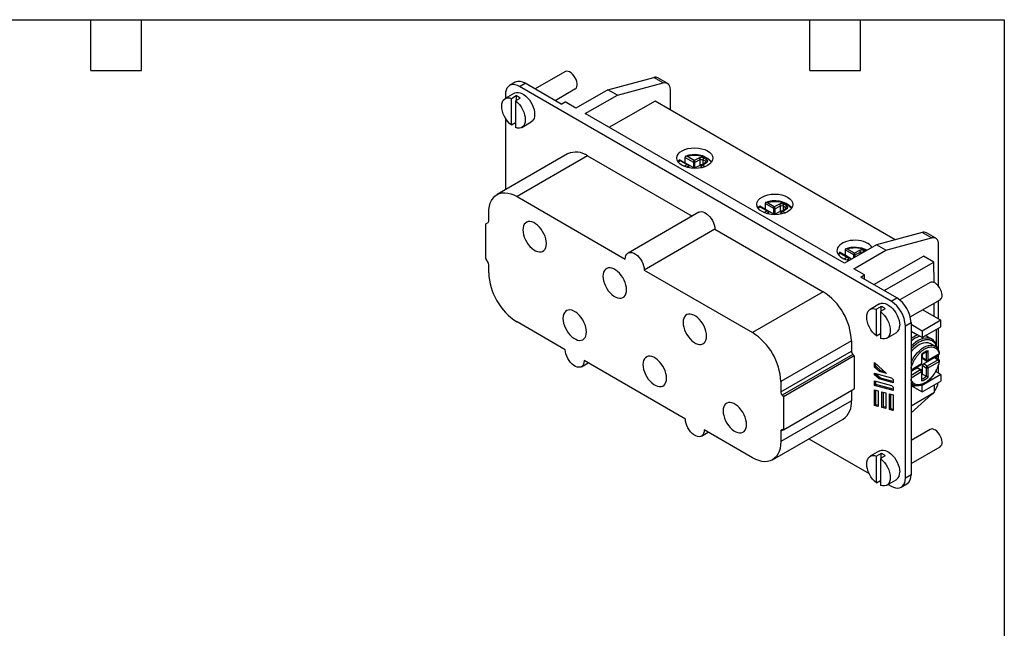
# Model space of a CAD drawing. Header units: millimetres. Extents: x 6 to 273, y 6 to 210.
# Tile 3 of 3: x 125 to 273, y 118 to 210. Entities that reach past the tile are written whole.
import ezdxf

# ---------------------------------------------------------------- set-up
doc = ezdxf.new("R2010")
doc.units = ezdxf.units.MM
doc.linetypes.add('SLD-Solid', pattern=[0])
doc.layers.add('TEXT', color=140, linetype='SLD-Solid', lineweight=25)

msp = doc.modelspace()

# ---------------------------------------------------------------- linework, layer by layer
for p, q in [((207.096, 201.751), (202.598, 199.155)), ((199.625, 200.154), (198.777, 199.664)), ((200.277, 199.516), (201.125, 200.005)), ((206.538, 196.881), (201.125, 200.005)), ((213.541, 199.046), (220.409, 200.886)), ((214.955, 198.23), (221.824, 200.07)), ((221.824, 200.07), (220.409, 200.886)), ((222.457, 200.013), (221.043, 200.829)), ((199.525, 198.535), (198.111, 197.719)), ((198.155, 198.291), (198.155, 197.745)), ((199.042, 197.746), (199.749, 198.154)), ((199.749, 198.154), (199.749, 197.419)), ((256.073, 167.305), (200.277, 199.516)), ((205.599, 197.423), (208.596, 199.153)), ((213.541, 199.046), (208.73, 196.269)), ((210.144, 195.452), (214.955, 198.23)), ((214.955, 198.23), (213.541, 199.046)), ((222.872, 199.097), (222.872, 196.056)), ((199.042, 193.73), (199.042, 197.746)), ((199.679, 197.378), (200.386, 197.786)), ((199.679, 197.378), (199.679, 193.362)), ((206.538, 196.881), (207.103, 197.208)), ((208.73, 196.269), (207.103, 197.208)), ((220.63, 197.351), (213.702, 193.398)), ((256.682, 176.538), (220.63, 197.351)), ((249.035, 173.001), (210.144, 195.452)), ((198.155, 194.756), (198.155, 184.033)), ((199.679, 194.097), (199.042, 193.73)), ((200.61, 193.389), (202.025, 194.205)), ((207.495, 189.425), (196.889, 183.302)), ((210.497, 189.128), (199.891, 183.005)), ((210.497, 189.128), (226.174, 180.078)), ((224.146, 188.137), (224.33, 188.446)), ((225.6, 187.78), (224.301, 188.53)), ((224.33, 188.446), (225.434, 187.808)), ((225.434, 187.808), (225.011, 187.522)), ((225.104, 188.897), (225.104, 188.08)), ((226.417, 188.139), (225.104, 188.897)), ((226.417, 187.322), (225.104, 188.08)), ((226.495, 188.421), (225.391, 189.058)), ((226.417, 187.322), (226.417, 188.139)), ((227.278, 188.807), (226.495, 188.421)), ((226.555, 188.135), (227.407, 188.555)), ((226.555, 188.135), (226.555, 187.318)), ((226.555, 187.318), (227.407, 187.739)), ((227.407, 187.739), (227.407, 188.555)), ((228.291, 188.16), (227.558, 187.665)), ((227.734, 187.705), (228.403, 188.157)), ((227.806, 188.546), (228.235, 188.299)), ((227.806, 188.546), (227.806, 187.832)), ((228.376, 188.544), (227.947, 188.791)), ((228.235, 188.122), (228.235, 188.299)), ((225.342, 187.405), (225.646, 187.61)), ((225.646, 187.327), (225.646, 187.61)), ((225.67, 187.322), (225.67, 187.648)), ((227.498, 187.539), (227.498, 187.315)), ((227.744, 187.373), (227.529, 187.497)), ((227.529, 187.497), (227.529, 187.322)), ((228.105, 187.491), (227.734, 187.705)), ((199.891, 183.005), (216.151, 173.618)), ((237.125, 181.958), (237.125, 181.141)), ((238.438, 181.199), (237.125, 181.958)), ((238.516, 181.481), (237.412, 182.118)), ((239.298, 181.867), (238.516, 181.481)), ((240.397, 181.604), (239.968, 181.852)), ((195.645, 179.334), (195.645, 180.553)), ((227.173, 180.655), (216.566, 174.532)), ((236.167, 181.198), (236.351, 181.506)), ((237.621, 180.841), (236.322, 181.591)), ((236.351, 181.506), (237.455, 180.869)), ((237.455, 180.869), (237.032, 180.583)), ((238.438, 180.383), (237.125, 181.141)), ((237.363, 180.465), (237.667, 180.671)), ((237.667, 180.387), (237.667, 180.671)), ((237.691, 180.382), (237.691, 180.708)), ((238.438, 180.383), (238.438, 181.199)), ((238.576, 181.195), (239.428, 181.616)), ((238.576, 181.195), (238.576, 180.379)), ((238.576, 180.379), (239.428, 180.799)), ((239.428, 180.799), (239.428, 181.616)), ((239.519, 180.6), (239.519, 180.376)), ((239.764, 180.434), (239.549, 180.558)), ((239.549, 180.558), (239.549, 180.382)), ((240.311, 181.22), (239.579, 180.725)), ((239.755, 180.766), (240.423, 181.218)), ((240.126, 180.552), (239.755, 180.766)), ((239.826, 181.607), (240.256, 181.359)), ((239.826, 181.607), (239.826, 180.892)), ((240.256, 181.182), (240.256, 181.359)), ((195.221, 178.921), (195.542, 179.107)), ((195.221, 173.693), (195.221, 178.921)), ((229.592, 178.105), (218.986, 171.982)), ((229.592, 178.105), (245.853, 168.718)), ((260.714, 177.618), (253.846, 175.778)), ((262.129, 176.802), (260.714, 177.618)), ((262.763, 176.745), (261.348, 177.562)), ((255.26, 174.962), (262.129, 176.802)), ((248.188, 174.258), (248.372, 174.567)), ((249.641, 173.901), (248.343, 174.651)), ((248.372, 174.567), (249.476, 173.929)), ((253.846, 175.778), (249.035, 173.001)), ((249.145, 175.018), (249.145, 174.202)), ((250.459, 174.26), (249.145, 175.018)), ((250.537, 174.542), (249.433, 175.179)), ((250.449, 172.185), (255.26, 174.962)), ((251.319, 174.928), (250.537, 174.542)), ((250.596, 174.256), (251.449, 174.677)), ((251.449, 174.395), (251.449, 174.677)), ((251.847, 174.668), (251.884, 174.646)), ((251.847, 174.668), (251.847, 174.625)), ((252.167, 174.809), (251.989, 174.912)), ((255.26, 174.962), (253.846, 175.778)), ((263.177, 169.571), (263.177, 175.83)), ((195.542, 173.136), (195.221, 173.693)), ((249.476, 173.929), (249.053, 173.643)), ((250.13, 173.633), (249.145, 174.202)), ((249.384, 173.526), (249.688, 173.732)), ((249.688, 173.448), (249.688, 173.732)), ((249.712, 173.443), (249.712, 173.769)), ((250.459, 173.823), (250.459, 174.26)), ((250.596, 174.256), (250.596, 173.903)), ((253.438, 169.806), (260.935, 174.083)), ((254.993, 168.908), (262.49, 173.185)), ((262.49, 173.185), (260.935, 174.083)), ((262.506, 170.112), (262.49, 173.185)), ((195.645, 171.571), (195.645, 172.79)), ((218.986, 171.982), (235.246, 162.595)), ((252.075, 171.246), (250.449, 172.185)), ((251.51, 170.919), (252.075, 171.246)), ((256.922, 167.795), (251.51, 170.919)), ((252.075, 170.593), (252.075, 171.246)), ((261.897, 170.116), (257.355, 167.493)), ((245.853, 168.718), (235.246, 162.595)), ((256.073, 167.305), (256.922, 167.795)), ((258.938, 164.944), (263.396, 167.517)), ((263.177, 164.672), (263.177, 167.391)), ((254.326, 166.9), (252.911, 166.083)), ((254.55, 166.518), (253.843, 166.11)), ((253.843, 162.094), (253.843, 166.11)), ((255.187, 166.151), (254.479, 165.742)), ((254.479, 165.742), (254.479, 161.726)), ((254.55, 165.783), (254.55, 166.518)), ((260.822, 166.031), (263.53, 164.468)), ((262.532, 165.044), (262.522, 167.013)), ((207.136, 160.035), (199.891, 164.217)), ((258.195, 163.631), (259.043, 164.12)), ((259.043, 164.12), (259.043, 141.257)), ((263.53, 164.468), (260.702, 162.835)), ((263.53, 163.488), (263.53, 164.468)), ((258.195, 140.768), (258.195, 163.631)), ((260.702, 162.835), (259.043, 163.793)), ((259.043, 162.813), (259.995, 162.264)), ((260.702, 161.855), (263.53, 163.488)), ((260.702, 162.835), (260.702, 161.855)), ((262.823, 163.08), (262.823, 160.806)), ((263.177, 159.976), (263.177, 163.284)), ((250.098, 161.364), (239.492, 155.241)), ((250.098, 161.364), (250.098, 159.826)), ((253.843, 162.094), (254.479, 162.461)), ((255.411, 161.753), (256.825, 162.569)), ((259.995, 162.264), (259.043, 161.714)), ((260.702, 161.855), (259.995, 162.264)), ((262.136, 161.645), (261.641, 161.931)), ((239.492, 153.703), (250.098, 159.826)), ((261.338, 159.697), (261.338, 158.467)), ((261.621, 158.467), (261.621, 159.873)), ((262.645, 160.568), (261.938, 160.976)), ((262.645, 160.568), (262.667, 160.555)), ((225.167, 149.626), (209.97, 158.399)), ((250.309, 159.334), (239.702, 153.211)), ((250.523, 159.102), (239.916, 152.979)), ((250.523, 159.102), (250.309, 159.334)), ((250.523, 159.102), (250.523, 154.154)), ((260.631, 159.302), (260.631, 157.895)), ((260.69, 157.977), (260.69, 159.295)), ((260.773, 158.793), (260.773, 159.359)), ((261.338, 158.467), (260.773, 158.793)), ((260.814, 158.702), (261.38, 158.375)), ((260.914, 157.895), (262.57, 158.851)), ((263.136, 158.525), (261.48, 157.569)), ((261.58, 158.375), (263.236, 159.331)), ((263.277, 159.423), (261.621, 158.467)), ((261.621, 157.324), (263.277, 158.28)), ((262.57, 158.851), (263.136, 158.525)), ((263.236, 158.534), (262.67, 158.861)), ((263.177, 158.568), (263.177, 159.297)), ((209.555, 157.485), (210.554, 158.061)), ((253.548, 158.092), (255.385, 156.463)), ((253.548, 157.416), (253.548, 158.092)), ((253.548, 157.416), (253.76, 157.538)), ((254.292, 156.755), (253.548, 157.416)), ((253.76, 157.538), (253.76, 157.904)), ((254.505, 156.878), (253.76, 157.538)), ((254.292, 156.755), (254.505, 156.878)), ((255.385, 156.463), (254.292, 156.755)), ((255.096, 156.719), (254.505, 156.878)), ((260.631, 157.895), (259.043, 156.979)), ((259.043, 156.911), (260.59, 157.804)), ((259.043, 156.815), (259.924, 157.324)), ((260.49, 156.997), (259.043, 156.162)), ((259.043, 155.835), (260.631, 156.752)), ((259.924, 157.324), (260.49, 156.997)), ((260.59, 157.007), (260.024, 157.334)), ((260.631, 156.752), (260.631, 155.346)), ((260.69, 155.516), (260.69, 156.834)), ((260.773, 156.371), (260.773, 157.65)), ((260.773, 157.65), (261.338, 157.324)), ((261.48, 157.569), (260.914, 157.895)), ((261.338, 157.324), (261.338, 156.044)), ((261.621, 155.917), (261.621, 157.324)), ((262.823, 156.711), (262.68, 156.628)), ((262.823, 156.89), (262.823, 156.711)), ((263.53, 156.303), (262.823, 156.711)), ((263.177, 156.507), (263.177, 157.719)), ((239.492, 155.241), (239.492, 153.703)), ((253.548, 156.511), (256.102, 155.827)), ((253.548, 156.264), (253.548, 156.511)), ((253.548, 156.264), (253.76, 156.386)), ((254.241, 155.649), (253.548, 156.264)), ((253.548, 154.683), (253.548, 155.359)), ((253.548, 155.359), (256.102, 154.675)), ((253.76, 156.386), (253.76, 156.454)), ((254.453, 155.771), (253.76, 156.386)), ((253.76, 154.805), (253.76, 155.302)), ((254.241, 155.649), (254.453, 155.771)), ((256.376, 155.077), (254.241, 155.649)), ((256.376, 155.256), (254.453, 155.771)), ((256.102, 155.827), (256.376, 155.584)), ((256.376, 155.584), (256.376, 155.077)), ((260.69, 156.305), (260.773, 156.371)), ((263.53, 156.303), (260.702, 154.67)), ((260.702, 153.69), (263.53, 155.323)), ((260.773, 156.371), (261.338, 156.044)), ((263.53, 156.303), (263.53, 155.323)), ((239.916, 148.031), (250.523, 154.154)), ((250.098, 153.909), (250.098, 152.382)), ((253.548, 154.683), (253.76, 154.805)), ((256.376, 153.925), (253.548, 154.683)), ((253.548, 154.007), (254.113, 153.855)), ((253.548, 151.661), (253.548, 154.007)), ((256.376, 154.105), (253.76, 154.805)), ((253.76, 151.783), (253.76, 153.95)), ((254.113, 153.855), (254.113, 151.509)), ((256.102, 154.675), (256.376, 154.432)), ((256.376, 154.432), (256.376, 153.925)), ((259.043, 154.977), (259.324, 154.815)), ((259.051, 154.533), (259.043, 154.529)), ((259.234, 154.537), (260.702, 153.69)), ((259.324, 154.815), (259.303, 154.827)), ((260.702, 154.67), (260.577, 154.742)), ((260.702, 153.69), (260.702, 154.67)), ((262.59, 153.646), (262.584, 154.777)), ((250.098, 152.382), (239.492, 146.259)), ((239.702, 153.211), (239.916, 152.979)), ((239.916, 152.979), (239.916, 148.031)), ((254.679, 151.358), (254.679, 153.704)), ((254.679, 153.704), (255.245, 153.552)), ((254.891, 151.48), (254.891, 153.647)), ((255.245, 153.552), (255.245, 151.206)), ((255.81, 151.055), (255.81, 153.401)), ((255.81, 153.401), (256.376, 153.249)), ((256.022, 151.177), (256.022, 153.344)), ((256.376, 153.249), (256.376, 150.903)), ((259.043, 151.622), (262.59, 153.646)), ((259.043, 150.554), (262.129, 153.29)), ((253.548, 151.661), (253.76, 151.783)), ((254.113, 151.509), (253.548, 151.661)), ((254.113, 151.689), (253.76, 151.783)), ((254.679, 151.358), (254.891, 151.48)), ((255.245, 151.206), (254.679, 151.358)), ((255.245, 151.386), (254.891, 151.48)), ((255.81, 151.055), (256.022, 151.177)), ((256.376, 150.903), (255.81, 151.055)), ((256.376, 151.082), (256.022, 151.177)), ((238.248, 143.51), (248.855, 149.633)), ((235.246, 143.807), (228.001, 147.989)), ((239.899, 148.032), (239.492, 147.797)), ((239.916, 148.031), (239.702, 148.046)), ((261.897, 148.069), (259.043, 146.422)), ((227.586, 147.075), (228.586, 147.652)), ((239.492, 147.797), (239.492, 146.259)), ((243.725, 146.671), (252.747, 141.463)), ((259.043, 142.958), (263.396, 145.471)), ((254.326, 144.853), (252.911, 144.037)), ((254.55, 144.471), (253.843, 144.063)), ((253.843, 140.047), (253.843, 144.063)), ((255.187, 144.104), (254.479, 143.696)), ((254.479, 143.696), (254.479, 139.68)), ((254.55, 143.737), (254.55, 144.471)), ((255.411, 139.706), (256.825, 140.523)), ((259.043, 141.257), (258.195, 140.768)), ((253.843, 140.047), (254.479, 140.415)), ((255.6, 139.816), (256.073, 139.543)), ((257.573, 139.394), (258.422, 139.884))]:
    msp.add_line(p, q)
at = {"flags": 128}
for points in [[(208.596, 199.153), (208.616, 199.165), (208.755, 199.296), (208.851, 199.481), (208.9, 199.711), (208.9, 199.976), (208.851, 200.263), (208.755, 200.559), (208.616, 200.85), (208.441, 201.122), (208.238, 201.363), (208.017, 201.562), (207.788, 201.708), (207.562, 201.796), (207.349, 201.821), (207.159, 201.782), (207.096, 201.751)], [(200.277, 199.516), (199.945, 199.677), (199.621, 199.774), (199.314, 199.805), (199.03, 199.768), (198.777, 199.664), (198.561, 199.497), (198.387, 199.269), (198.259, 198.988), (198.182, 198.659), (198.155, 198.291)], [(221.824, 200.07), (222.041, 200.105), (222.243, 200.092), (222.424, 200.031), (222.58, 199.923), (222.705, 199.771), (222.797, 199.579), (222.853, 199.352), (222.872, 199.097)], [(199.525, 198.535), (199.577, 198.563), (199.808, 198.637), (200.065, 198.65), (200.341, 198.6), (200.629, 198.489), (200.921, 198.32), (201.209, 198.099), (201.485, 197.83), (201.742, 197.521), (201.972, 197.181), (202.17, 196.819), (202.329, 196.444), (202.447, 196.068), (202.518, 195.7), (202.542, 195.35), (202.518, 195.028), (202.447, 194.742), (202.329, 194.501), (202.17, 194.311), (202.025, 194.205)], [(199.042, 193.73), (198.746, 193.994), (198.469, 194.305), (198.219, 194.655), (198.003, 195.031), (197.827, 195.422), (197.698, 195.818), (197.619, 196.206), (197.593, 196.574), (197.619, 196.912), (197.698, 197.208), (197.827, 197.455), (198.003, 197.645), (198.219, 197.771), (198.469, 197.831), (198.746, 197.823), (199.042, 197.746)], [(199.679, 197.378), (199.974, 197.114), (200.252, 196.802), (200.502, 196.453), (200.718, 196.077), (200.894, 195.685), (201.023, 195.289), (201.102, 194.902), (201.128, 194.533), (201.102, 194.196), (201.023, 193.899), (200.894, 193.652), (200.718, 193.463), (200.502, 193.336), (200.252, 193.276), (199.974, 193.285), (199.679, 193.362)], [(224.298, 188.531), (224.1, 188.313), (224.053, 188.245)], [(195.645, 180.553), (195.672, 181.087), (195.752, 181.583), (195.883, 182.035), (196.066, 182.438), (196.296, 182.786), (196.571, 183.075), (196.889, 183.302), (197.244, 183.463), (197.632, 183.557), (198.049, 183.583), (198.489, 183.539), (198.946, 183.427), (199.415, 183.248), (199.891, 183.005)], [(227.173, 180.655), (227.322, 180.719), (227.544, 180.749), (227.788, 180.717), (228.044, 180.624), (228.306, 180.474), (228.562, 180.27), (228.806, 180.021), (229.028, 179.734), (229.221, 179.419), (229.379, 179.088), (229.496, 178.751), (229.568, 178.419), (229.592, 178.105)], [(236.319, 181.592), (236.121, 181.373), (236.074, 181.305)], [(200.775, 178), (200.799, 177.65), (200.87, 177.282), (200.988, 176.906), (201.147, 176.531), (201.345, 176.169), (201.576, 175.829), (201.832, 175.52), (202.108, 175.251), (202.396, 175.029), (202.688, 174.861), (202.976, 174.75), (203.253, 174.7), (203.509, 174.712), (203.74, 174.787), (203.937, 174.92), (204.097, 175.11), (204.214, 175.352), (204.286, 175.637), (204.31, 175.959), (204.286, 176.309), (204.214, 176.677), (204.097, 177.054), (203.937, 177.428), (203.74, 177.79), (203.509, 178.13), (203.253, 178.439), (202.976, 178.708), (202.688, 178.93), (202.396, 179.098), (202.108, 179.209), (201.832, 179.259), (201.576, 179.247), (201.345, 179.173), (201.147, 179.039), (200.988, 178.849), (200.87, 178.608), (200.799, 178.322), (200.775, 178)], [(263.177, 175.83), (263.158, 176.085), (263.102, 176.311), (263.01, 176.503), (262.885, 176.655), (262.729, 176.763), (262.548, 176.825), (262.346, 176.838), (262.129, 176.802)], [(216.151, 173.618), (216.176, 173.904), (216.248, 174.152), (216.365, 174.355), (216.522, 174.504), (216.715, 174.596), (216.938, 174.626), (217.181, 174.594), (217.438, 174.501), (217.699, 174.35), (217.956, 174.147), (218.199, 173.897), (218.422, 173.611), (218.615, 173.296), (218.772, 172.965), (218.889, 172.628), (218.961, 172.296), (218.986, 171.982)], [(248.34, 174.652), (248.142, 174.434), (248.095, 174.366)], [(212.795, 171.061), (212.82, 170.711), (212.891, 170.342), (213.009, 169.966), (213.168, 169.592), (213.366, 169.229), (213.596, 168.889), (213.853, 168.581), (214.129, 168.312), (214.417, 168.09), (214.709, 167.921), (214.997, 167.811), (215.273, 167.761), (215.53, 167.773), (215.761, 167.847), (215.958, 167.981), (216.118, 168.171), (216.235, 168.412), (216.307, 168.698), (216.331, 169.02), (216.307, 169.37), (216.235, 169.738), (216.118, 170.114), (215.958, 170.489), (215.761, 170.851), (215.53, 171.191), (215.273, 171.5), (214.997, 171.768), (214.709, 171.99), (214.417, 172.159), (214.129, 172.27), (213.853, 172.319), (213.596, 172.307), (213.366, 172.233), (213.168, 172.099), (213.009, 171.909), (212.891, 171.668), (212.82, 171.383), (212.795, 171.061)], [(263.707, 168.204), (263.682, 168.482), (263.609, 168.775), (263.491, 169.07), (263.333, 169.354), (263.143, 169.612), (262.93, 169.833), (262.704, 170.006), (262.475, 170.124), (262.254, 170.181), (262.051, 170.174), (261.897, 170.116)], [(206.785, 164.732), (206.809, 164.382), (206.881, 164.014), (206.998, 163.637), (207.158, 163.263), (207.356, 162.901), (207.586, 162.561), (207.843, 162.252), (208.119, 161.983), (208.407, 161.761), (208.699, 161.593), (208.987, 161.482), (209.263, 161.432), (209.52, 161.444), (209.75, 161.518), (209.948, 161.652), (210.108, 161.842), (210.225, 162.083), (210.297, 162.369), (210.321, 162.691), (210.297, 163.041), (210.225, 163.409), (210.108, 163.785), (209.948, 164.16), (209.75, 164.522), (209.52, 164.862), (209.263, 165.171), (208.987, 165.44), (208.699, 165.661), (208.407, 165.83), (208.119, 165.941), (207.843, 165.991), (207.586, 165.978), (207.356, 165.904), (207.158, 165.771), (206.998, 165.58), (206.881, 165.339), (206.809, 165.054), (206.785, 164.732)], [(253.843, 162.094), (253.547, 162.358), (253.27, 162.67), (253.019, 163.019), (252.803, 163.395), (252.628, 163.787), (252.499, 164.182), (252.42, 164.57), (252.393, 164.939), (252.42, 165.276), (252.499, 165.573), (252.628, 165.819), (252.803, 166.009), (253.019, 166.136), (253.27, 166.195), (253.547, 166.187), (253.843, 166.11)], [(254.326, 166.9), (254.378, 166.927), (254.609, 167.002), (254.865, 167.014), (255.141, 166.964), (255.429, 166.853), (255.721, 166.685), (256.009, 166.463), (256.286, 166.194), (256.542, 165.885), (256.773, 165.545), (256.97, 165.183), (257.13, 164.809), (257.247, 164.432), (257.319, 164.064), (257.343, 163.714)], [(254.479, 165.742), (254.775, 165.478), (255.053, 165.166), (255.303, 164.817), (255.519, 164.441), (255.694, 164.049), (255.823, 163.654), (255.902, 163.266), (255.929, 162.898), (255.902, 162.56), (255.823, 162.263), (255.694, 162.017), (255.519, 161.827), (255.303, 161.7), (255.053, 161.641), (254.775, 161.649), (254.479, 161.726)], [(224.816, 164.121), (224.84, 163.771), (224.912, 163.403), (225.029, 163.027), (225.189, 162.652), (225.387, 162.29), (225.617, 161.95), (225.874, 161.641), (226.15, 161.372), (226.438, 161.151), (226.73, 160.982), (227.018, 160.871), (227.294, 160.821), (227.551, 160.834), (227.781, 160.908), (227.979, 161.041), (228.139, 161.232), (228.256, 161.473), (228.328, 161.758), (228.352, 162.08), (228.328, 162.43), (228.256, 162.798), (228.139, 163.175), (227.979, 163.549), (227.781, 163.911), (227.551, 164.251), (227.294, 164.56), (227.018, 164.829), (226.73, 165.051), (226.438, 165.219), (226.15, 165.33), (225.874, 165.38), (225.617, 165.368), (225.387, 165.294), (225.189, 165.16), (225.029, 164.97), (224.912, 164.729), (224.84, 164.443), (224.816, 164.121)], [(259.043, 160.562), (259.054, 160.574), (259.404, 160.913), (259.767, 161.206), (260.136, 161.447), (260.505, 161.632), (260.868, 161.758), (261.219, 161.823), (261.551, 161.826), (261.858, 161.766), (262.136, 161.645), (262.143, 161.641)], [(259.043, 159.694), (259.302, 160.003), (259.616, 160.319), (259.943, 160.591), (260.278, 160.811), (260.612, 160.977), (260.939, 161.083), (261.253, 161.129), (261.547, 161.114), (261.816, 161.037), (261.938, 160.976)], [(261.641, 161.931), (261.363, 162.052), (261.131, 162.103)], [(209.97, 158.399), (209.946, 158.113), (209.874, 157.864), (209.757, 157.662), (209.599, 157.512), (209.406, 157.421), (209.184, 157.391), (208.94, 157.422), (208.683, 157.515), (208.422, 157.666), (208.166, 157.87), (207.922, 158.119), (207.7, 158.406), (207.507, 158.72), (207.349, 159.052), (207.232, 159.389), (207.16, 159.721), (207.136, 160.035)], [(259.043, 158.096), (259.15, 158.326), (259.389, 158.76), (259.663, 159.17), (259.967, 159.548), (260.293, 159.884), (260.635, 160.171), (260.985, 160.403), (261.334, 160.575), (261.676, 160.682), (262.003, 160.723), (262.306, 160.696), (262.58, 160.602), (262.645, 160.568)], [(218.806, 157.792), (218.83, 157.442), (218.902, 157.074), (219.019, 156.698), (219.179, 156.323), (219.376, 155.961), (219.607, 155.621), (219.864, 155.312), (220.14, 155.044), (220.428, 154.822), (220.72, 154.653), (221.008, 154.542), (221.284, 154.493), (221.541, 154.505), (221.771, 154.579), (221.969, 154.713), (222.128, 154.903), (222.246, 155.144), (222.317, 155.429), (222.341, 155.751), (222.317, 156.101), (222.246, 156.469), (222.128, 156.846), (221.969, 157.22), (221.771, 157.583), (221.541, 157.923), (221.284, 158.231), (221.008, 158.5), (220.72, 158.722), (220.428, 158.891), (220.14, 159.001), (219.864, 159.051), (219.607, 159.039), (219.376, 158.965), (219.179, 158.831), (219.019, 158.641), (218.902, 158.4), (218.83, 158.114), (218.806, 157.792)], [(262.724, 158.83), (262.734, 158.896), (262.752, 159.052)], [(259.303, 154.827), (259.15, 154.939), (259.043, 155.045)], [(262.129, 153.29), (262.346, 153.506), (262.348, 153.508)], [(230.827, 150.853), (230.851, 150.503), (230.922, 150.135), (231.04, 149.758), (231.199, 149.384), (231.397, 149.022), (231.628, 148.682), (231.884, 148.373), (232.161, 148.104), (232.449, 147.882), (232.74, 147.714), (233.028, 147.603), (233.305, 147.553), (233.561, 147.565), (233.792, 147.639), (233.989, 147.773), (234.149, 147.963), (234.266, 148.204), (234.338, 148.49), (234.362, 148.812), (234.338, 149.162), (234.266, 149.53), (234.149, 149.906), (233.989, 150.281), (233.792, 150.643), (233.561, 150.983), (233.305, 151.292), (233.028, 151.561), (232.74, 151.783), (232.449, 151.951), (232.161, 152.062), (231.884, 152.112), (231.628, 152.1), (231.397, 152.025), (231.199, 151.892), (231.04, 151.702), (230.922, 151.46), (230.851, 151.175), (230.827, 150.853)], [(228.001, 147.989), (227.977, 147.703), (227.905, 147.455), (227.788, 147.253), (227.63, 147.103), (227.437, 147.012), (227.215, 146.981), (226.971, 147.013), (226.715, 147.106), (226.453, 147.257), (226.197, 147.46), (225.953, 147.71), (225.731, 147.997), (225.538, 148.311), (225.38, 148.643), (225.263, 148.98), (225.191, 149.311), (225.167, 149.626)], [(263.707, 146.158), (263.682, 146.435), (263.609, 146.728), (263.491, 147.024), (263.333, 147.307), (263.143, 147.565), (262.93, 147.786), (262.704, 147.96), (262.475, 148.078), (262.254, 148.134), (262.051, 148.127), (261.897, 148.069)], [(239.492, 146.259), (239.465, 145.725), (239.385, 145.229), (239.254, 144.777), (239.071, 144.374), (238.841, 144.026), (238.566, 143.737), (238.248, 143.51), (237.893, 143.349), (237.505, 143.255), (237.088, 143.229), (236.648, 143.273), (236.191, 143.385), (235.722, 143.564), (235.246, 143.807)], [(254.326, 144.853), (254.378, 144.881), (254.609, 144.955), (254.865, 144.967), (255.141, 144.917), (255.429, 144.806), (255.721, 144.638), (256.009, 144.416), (256.286, 144.147), (256.542, 143.839), (256.773, 143.499), (256.97, 143.136), (257.13, 142.762), (257.247, 142.385), (257.319, 142.017), (257.343, 141.667)], [(253.843, 140.047), (253.547, 140.312), (253.27, 140.623), (253.019, 140.972), (252.803, 141.348), (252.628, 141.74), (252.499, 142.136), (252.42, 142.524), (252.393, 142.892), (252.42, 143.229), (252.499, 143.526), (252.628, 143.773), (252.803, 143.962), (253.019, 144.089), (253.27, 144.149), (253.547, 144.14), (253.843, 144.063)], [(254.479, 143.696), (254.775, 143.431), (255.053, 143.12), (255.303, 142.771), (255.519, 142.395), (255.694, 142.003), (255.823, 141.607), (255.902, 141.219), (255.929, 140.851), (255.902, 140.513), (255.823, 140.217), (255.694, 139.97), (255.519, 139.78), (255.303, 139.654), (255.053, 139.594), (254.775, 139.603), (254.479, 139.68)], [(256.073, 139.543), (256.405, 139.381), (256.729, 139.284), (257.036, 139.254), (257.32, 139.291), (257.573, 139.394), (257.79, 139.562), (257.963, 139.789), (258.091, 140.07), (258.169, 140.399), (258.195, 140.768)]]:
    msp.add_lwpolyline(points, dxfattribs=at)
for centre, radius, start, end in [((200.248, 198.794), 1.495, 54.08226, 114.60729), ((220.66, 200.12), 0.806, 61.6384, 108.14968), ((198.909, 195.962), 2.347, 50.99677, 69.00861), ((208.729, 186.576), 3.105, 55.28081, 113.40873), ((226.564, 185.746), 3.569, 44.25361, 113.40124), ((227.077, 188.544), 0.331, 2.05145, 52.66421), ((228.113, 188.532), 0.307, 122.60548, 177.39452), ((228.542, 188.285), 0.307, 122.60548, 177.39452), ((228.344, 188.063), 0.11, 58.22874, 119.30466), ((238.585, 178.807), 3.569, 44.25361, 113.40124), ((239.098, 181.604), 0.331, 2.05145, 52.66421), ((240.133, 181.593), 0.307, 122.60548, 177.39452), ((240.563, 181.345), 0.307, 122.60548, 177.39452), ((240.365, 181.124), 0.11, 58.22874, 119.30466), ((195.397, 179.31), 0.249, 305.69804, 5.62038), ((260.965, 176.852), 0.806, 61.6384, 108.14968), ((250.615, 171.149), 4.24, 64.36991, 109.66237), ((251.119, 174.665), 0.331, 2.05145, 52.66421), ((252.154, 174.654), 0.307, 122.60548, 177.39452), ((194.93, 172.766), 0.715, 1.9565, 31.14373), ((204.817, 171.964), 9.181, 182.45345, 237.54655), ((240.926, 160.971), 9.181, 2.45345, 57.54655), ((253.622, 163.44), 4.577, 2.38686, 57.61314), ((254.47, 163.93), 4.577, 2.38686, 57.61314), ((262.97, 168.124), 0.742, 305.12687, 6.18531), ((253.709, 164.327), 2.347, 50.99677, 69.00861), ((256.115, 163.58), 1.236, 305.09773, 6.21445), ((230.32, 154.848), 9.181, 2.45345, 57.54655), ((261.39, 158.616), 3.576, 106.50541, 131.02069), ((261.143, 160.159), 1.788, 7.40084, 55.99685), ((250.869, 159.864), 0.771, 182.82615, 223.43124), ((260.871, 158.783), 0.0986, 173.70115, 234.98667), ((261.48, 158.74), 0.307, 242.60967, 297.39033), ((261.439, 158.457), 0.101, 174.38443, 234.24674), ((261.526, 158.455), 0.0959, 304.04051, 7.25742), ((262.628, 158.772), 0.0983, 64.91176, 126.3987), ((263.194, 158.445), 0.0983, 64.95463, 126.39463), ((262.97, 158.266), 0.307, 2.60548, 57.39452), ((263.179, 159.412), 0.0986, 305.01333, 6.29885), ((263.203, 159.529), 0.13, 305.028, 8.04087), ((263.267, 158.349), 0.0698, 278.52157, 339.9303), ((259.983, 157.242), 0.101, 65.69288, 125.61758), ((260.548, 156.918), 0.0985, 64.95292, 126.30087), ((260.324, 156.738), 0.307, 2.60548, 57.39452), ((260.533, 157.885), 0.0986, 305.01333, 6.29885), ((260.59, 157.987), 0.101, 294.37595, 354.30667), ((260.592, 156.842), 0.0986, 293.69458, 355.00564), ((261.08, 157.636), 0.307, 122.60548, 177.39452), ((261.645, 157.31), 0.307, 122.60548, 177.39452), ((261.48, 157.597), 0.307, 242.60974, 297.38947), ((261.314, 157.31), 0.307, 2.60548, 57.39452), ((259.893, 157.725), 2.217, 291.0788, 310.70635), ((259.984, 155.691), 3.214, 324.15294, 349.39829), ((240.262, 153.741), 0.771, 182.82615, 223.43124), ((247.165, 152.053), 2.952, 304.91595, 6.39623), ((239.7, 147.835), 0.211, 89.39189, 190.36549), ((262.97, 146.078), 0.742, 305.12687, 6.18531), ((253.709, 142.28), 2.347, 50.99677, 69.00861), ((256.115, 141.534), 1.236, 305.09773, 6.21445), ((257.58, 141.092), 1.472, 304.86125, 6.45093)]:
    msp.add_arc(centre, radius, start, end)
for centre in [(226.584, 188.776), (238.605, 181.837)]:
    msp.add_ellipse(centre, major_axis=(2.7, -0.014), ratio=0.5738815)
for start_param, end_param in [(0.3344822, 3.9298971), (3.9298971, 4.3954858)]:
    msp.add_ellipse((250.626, 174.898), major_axis=(2.7, -0.014), ratio=0.5738815, start_param=start_param, end_param=end_param)
for points, knots in [([(225.391, 189.058), (225.51, 189.09), (225.748, 189.156), (226.14, 189.212), (226.548, 189.236), (226.965, 189.219), (227.371, 189.164), (227.871, 189.044), (228.309, 188.859), (228.653, 188.628), (228.861, 188.43), (228.99, 188.268), (229.027, 188.17), (229.035, 188.15)], [0, 0, 0, 0, 0.0867231, 0.1735039, 0.2648095, 0.3562323, 0.447538, 0.5389608, 0.711939, 0.7986334, 0.8854436, 0.9767492, 1, 1, 1, 1]), ([(224.298, 188.531), (224.3, 188.53), (224.304, 188.528), (224.311, 188.514), (224.319, 188.488), (224.327, 188.46), (224.33, 188.446)], [0, 0, 0, 0, 0.184744, 0.4124187, 0.6839856, 1, 1, 1, 1]), ([(225.391, 189.058), (225.369, 189.059), (225.328, 189.061), (225.27, 189.057), (225.221, 189.048), (225.18, 189.036), (225.157, 189.026), (225.147, 189.021)], [0, 0, 0, 0, 0.2563823, 0.4842579, 0.6838714, 0.8555908, 1, 1, 1, 1]), ([(225.434, 187.808), (225.452, 187.811), (225.485, 187.816), (225.536, 187.812), (225.565, 187.798), (225.581, 187.79)], [0, 0, 0, 0, 0.3304724, 0.6125516, 1, 1, 1, 1]), ([(225.646, 187.61), (225.645, 187.621), (225.644, 187.643), (225.631, 187.677), (225.61, 187.71), (225.576, 187.746), (225.519, 187.786), (225.466, 187.8), (225.434, 187.808)], [0, 0, 0, 0, 0.1194171, 0.24254, 0.3702345, 0.503277, 0.7013862, 1, 1, 1, 1]), ([(225.67, 187.649), (225.668, 187.665), (225.663, 187.697), (225.642, 187.739), (225.612, 187.772), (225.589, 187.786), (225.578, 187.793)], [0, 0, 0, 0, 0.2680481, 0.5407834, 0.7798201, 1, 1, 1, 1]), ([(226.417, 188.139), (226.418, 188.149), (226.418, 188.171), (226.423, 188.207), (226.43, 188.244), (226.442, 188.292), (226.462, 188.36), (226.483, 188.398), (226.495, 188.421)], [0, 0, 0, 0, 0.11387043, 0.22864647, 0.34497996, 0.46349706, 0.68191856, 1, 1, 1, 1]), ([(226.555, 188.135), (226.537, 188.126), (226.511, 188.12), (226.458, 188.122), (226.433, 188.129), (226.417, 188.139)], [0, 0, 0, 0, 0.5, 0.5, 1, 1, 1, 1]), ([(226.495, 188.421), (226.499, 188.412), (226.506, 188.396), (226.517, 188.367), (226.525, 188.339), (226.531, 188.314), (226.54, 188.272), (226.552, 188.208), (226.554, 188.159), (226.555, 188.135)], [0, 0, 0, 0, 0.13243677, 0.24857575, 0.34842542, 0.43200861, 0.4993747, 0.75872709, 1, 1, 1, 1]), ([(227.947, 188.791), (227.931, 188.8), (227.901, 188.816), (227.849, 188.836), (227.794, 188.852), (227.737, 188.864), (227.677, 188.872), (227.618, 188.876), (227.536, 188.875), (227.44, 188.863), (227.345, 188.837), (227.297, 188.815), (227.278, 188.807)], [0, 0, 0, 0, 0.0859538, 0.1703001, 0.2535816, 0.3362105, 0.4184945, 0.5006675, 0.5802329, 0.7502781, 0.8993142, 1, 1, 1, 1]), ([(227.708, 187.766), (227.705, 187.767), (227.67, 187.781), (227.591, 187.782), (227.489, 187.772), (227.435, 187.75), (227.407, 187.739)], [0, 0, 0, 0, 0.03437592, 0.39297387, 0.68549574, 1, 1, 1, 1]), ([(228.32, 188.183), (228.32, 188.183), (228.321, 188.187), (228.304, 188.172), (228.29, 188.159)], [0, 0, 0, 0, 0.1490826, 1, 1, 1, 1]), ([(228.403, 188.157), (228.416, 188.167), (228.442, 188.186), (228.472, 188.217), (228.496, 188.25), (228.512, 188.284), (228.521, 188.319), (228.523, 188.353), (228.514, 188.4), (228.486, 188.455), (228.435, 188.507), (228.393, 188.533), (228.376, 188.544)], [0, 0, 0, 0, 0.0859538, 0.1703001, 0.2535816, 0.3362105, 0.4184945, 0.5006675, 0.5802329, 0.7502781, 0.8993142, 1, 1, 1, 1]), ([(225.669, 187.649), (225.669, 187.642), (225.668, 187.628), (225.653, 187.616), (225.646, 187.61)], [0, 0, 0, 0, 0.498758, 1, 1, 1, 1]), ([(226.555, 187.318), (226.537, 187.31), (226.511, 187.304), (226.458, 187.306), (226.433, 187.313), (226.417, 187.322)], [0, 0, 0, 0, 0.5, 0.5, 1, 1, 1, 1]), ([(227.529, 187.497), (227.521, 187.503), (227.506, 187.514), (227.497, 187.529), (227.499, 187.537), (227.499, 187.538)], [0, 0, 0, 0, 0.4636719, 0.9627897, 1, 1, 1, 1]), ([(227.582, 187.681), (227.572, 187.673), (227.55, 187.658), (227.522, 187.625), (227.504, 187.584), (227.5, 187.553), (227.498, 187.538)], [0, 0, 0, 0, 0.2215945, 0.461778, 0.7346014, 1, 1, 1, 1]), ([(227.734, 187.705), (227.719, 187.702), (227.692, 187.694), (227.655, 187.677), (227.625, 187.658), (227.601, 187.64), (227.57, 187.61), (227.537, 187.561), (227.531, 187.518), (227.529, 187.497)], [0, 0, 0, 0, 0.1401698, 0.2641321, 0.3719133, 0.4635622, 0.5391681, 0.772668, 1, 1, 1, 1]), ([(227.588, 187.684), (227.598, 187.689), (227.622, 187.701), (227.672, 187.711), (227.712, 187.707), (227.734, 187.705)], [0, 0, 0, 0, 0.2429969, 0.5763165, 1, 1, 1, 1]), ([(237.412, 182.118), (237.39, 182.12), (237.349, 182.122), (237.291, 182.117), (237.242, 182.108), (237.201, 182.097), (237.178, 182.086), (237.168, 182.082)], [0, 0, 0, 0, 0.2563823, 0.4842579, 0.6838714, 0.8555908, 1, 1, 1, 1]), ([(237.412, 182.118), (237.531, 182.151), (237.769, 182.216), (238.161, 182.273), (238.569, 182.296), (238.986, 182.279), (239.392, 182.225), (239.892, 182.104), (240.33, 181.92), (240.674, 181.689), (240.881, 181.49), (241.011, 181.328), (241.048, 181.23), (241.056, 181.211)], [0, 0, 0, 0, 0.0867231, 0.1735039, 0.2648095, 0.3562323, 0.447538, 0.5389608, 0.711939, 0.7986334, 0.8854436, 0.9767492, 1, 1, 1, 1]), ([(239.968, 181.852), (239.952, 181.86), (239.922, 181.877), (239.87, 181.897), (239.815, 181.913), (239.757, 181.925), (239.698, 181.933), (239.639, 181.936), (239.557, 181.935), (239.46, 181.923), (239.366, 181.898), (239.318, 181.876), (239.298, 181.867)], [0, 0, 0, 0, 0.0859538, 0.1703001, 0.2535816, 0.3362105, 0.4184945, 0.5006675, 0.5802329, 0.7502781, 0.8993142, 1, 1, 1, 1]), ([(236.319, 181.592), (236.321, 181.591), (236.324, 181.589), (236.332, 181.574), (236.34, 181.548), (236.347, 181.521), (236.351, 181.506)], [0, 0, 0, 0, 0.184744, 0.4124187, 0.6839856, 1, 1, 1, 1]), ([(237.455, 180.869), (237.473, 180.872), (237.506, 180.877), (237.557, 180.872), (237.586, 180.859), (237.602, 180.851)], [0, 0, 0, 0, 0.3304724, 0.6125516, 1, 1, 1, 1]), ([(237.667, 180.671), (237.666, 180.682), (237.665, 180.704), (237.652, 180.738), (237.631, 180.771), (237.597, 180.807), (237.54, 180.846), (237.487, 180.86), (237.455, 180.869)], [0, 0, 0, 0, 0.1194171, 0.24254, 0.3702345, 0.503277, 0.7013862, 1, 1, 1, 1]), ([(237.691, 180.71), (237.688, 180.726), (237.684, 180.758), (237.663, 180.8), (237.632, 180.832), (237.61, 180.847), (237.599, 180.853)], [0, 0, 0, 0, 0.2680481, 0.5407834, 0.7798201, 1, 1, 1, 1]), ([(237.69, 180.71), (237.69, 180.703), (237.688, 180.688), (237.674, 180.677), (237.667, 180.671)], [0, 0, 0, 0, 0.498758, 1, 1, 1, 1]), ([(238.438, 181.199), (238.438, 181.21), (238.439, 181.231), (238.444, 181.267), (238.45, 181.305), (238.462, 181.353), (238.482, 181.421), (238.503, 181.459), (238.516, 181.481)], [0, 0, 0, 0, 0.1138704, 0.2286465, 0.34498, 0.4634971, 0.6819186, 1, 1, 1, 1]), ([(238.576, 181.195), (238.558, 181.187), (238.532, 181.181), (238.479, 181.183), (238.454, 181.19), (238.438, 181.199)], [0, 0, 0, 0, 0.5, 0.5, 1, 1, 1, 1]), ([(238.576, 180.379), (238.558, 180.37), (238.532, 180.364), (238.479, 180.366), (238.454, 180.373), (238.438, 180.383)], [0, 0, 0, 0, 0.5, 0.5, 1, 1, 1, 1]), ([(238.516, 181.481), (238.52, 181.472), (238.527, 181.456), (238.537, 181.427), (238.545, 181.4), (238.551, 181.375), (238.561, 181.333), (238.573, 181.268), (238.575, 181.219), (238.576, 181.195)], [0, 0, 0, 0, 0.1324368, 0.2485757, 0.3484254, 0.4320086, 0.4993747, 0.7587271, 1, 1, 1, 1]), ([(239.729, 180.827), (239.726, 180.828), (239.691, 180.841), (239.612, 180.843), (239.51, 180.833), (239.456, 180.811), (239.428, 180.799)], [0, 0, 0, 0, 0.03437592, 0.39297387, 0.68549574, 1, 1, 1, 1]), ([(239.549, 180.558), (239.542, 180.563), (239.527, 180.574), (239.517, 180.59), (239.519, 180.598), (239.52, 180.598)], [0, 0, 0, 0, 0.4636719, 0.9627897, 1, 1, 1, 1]), ([(239.603, 180.741), (239.592, 180.734), (239.571, 180.719), (239.543, 180.686), (239.524, 180.645), (239.521, 180.614), (239.519, 180.598)], [0, 0, 0, 0, 0.2215945, 0.461778, 0.7346014, 1, 1, 1, 1]), ([(239.755, 180.766), (239.74, 180.762), (239.713, 180.755), (239.676, 180.737), (239.646, 180.719), (239.622, 180.7), (239.591, 180.67), (239.558, 180.622), (239.552, 180.579), (239.549, 180.558)], [0, 0, 0, 0, 0.1401698, 0.2641321, 0.3719133, 0.4635622, 0.5391681, 0.772668, 1, 1, 1, 1]), ([(239.609, 180.745), (239.619, 180.75), (239.643, 180.761), (239.693, 180.772), (239.732, 180.768), (239.755, 180.766)], [0, 0, 0, 0, 0.2429969, 0.5763165, 1, 1, 1, 1]), ([(240.341, 181.243), (240.341, 181.244), (240.341, 181.247), (240.325, 181.233), (240.311, 181.22)], [0, 0, 0, 0, 0.1490826, 1, 1, 1, 1]), ([(240.423, 181.218), (240.436, 181.227), (240.462, 181.246), (240.493, 181.278), (240.516, 181.31), (240.533, 181.344), (240.541, 181.379), (240.543, 181.414), (240.535, 181.461), (240.507, 181.515), (240.455, 181.567), (240.414, 181.594), (240.397, 181.604)], [0, 0, 0, 0, 0.0859538, 0.1703001, 0.2535816, 0.3362105, 0.4184945, 0.5006675, 0.5802329, 0.7502781, 0.8993142, 1, 1, 1, 1]), ([(248.34, 174.652), (248.342, 174.651), (248.345, 174.65), (248.352, 174.635), (248.361, 174.609), (248.368, 174.581), (248.372, 174.567)], [0, 0, 0, 0, 0.184744, 0.4124187, 0.6839856, 1, 1, 1, 1]), ([(249.433, 175.179), (249.411, 175.18), (249.369, 175.182), (249.312, 175.178), (249.262, 175.169), (249.222, 175.157), (249.199, 175.147), (249.189, 175.142)], [0, 0, 0, 0, 0.2563823, 0.4842579, 0.6838714, 0.8555908, 1, 1, 1, 1]), ([(249.433, 175.179), (249.552, 175.211), (249.79, 175.277), (250.182, 175.333), (250.59, 175.357), (251.007, 175.34), (251.412, 175.285), (251.901, 175.171), (252.198, 175.028), (252.387, 174.936)], [0, 0, 0, 0, 0.1237864, 0.2476553, 0.3779827, 0.5084774, 0.6388048, 0.7692996, 1, 1, 1, 1]), ([(250.459, 174.26), (250.459, 174.27), (250.46, 174.292), (250.464, 174.328), (250.471, 174.365), (250.483, 174.413), (250.503, 174.481), (250.524, 174.519), (250.537, 174.542)], [0, 0, 0, 0, 0.1138704, 0.2286465, 0.34498, 0.4634971, 0.6819186, 1, 1, 1, 1]), ([(250.537, 174.542), (250.541, 174.533), (250.548, 174.517), (250.558, 174.488), (250.566, 174.46), (250.572, 174.435), (250.582, 174.393), (250.593, 174.329), (250.595, 174.28), (250.596, 174.256)], [0, 0, 0, 0, 0.1324368, 0.2485757, 0.3484254, 0.4320086, 0.4993747, 0.7587271, 1, 1, 1, 1]), ([(251.989, 174.912), (251.973, 174.921), (251.942, 174.937), (251.89, 174.957), (251.836, 174.973), (251.778, 174.985), (251.719, 174.993), (251.659, 174.997), (251.578, 174.996), (251.481, 174.984), (251.387, 174.958), (251.339, 174.936), (251.319, 174.928)], [0, 0, 0, 0, 0.0859538, 0.1703001, 0.2535816, 0.3362105, 0.4184945, 0.5006675, 0.5802329, 0.7502781, 0.8993142, 1, 1, 1, 1]), ([(249.476, 173.929), (249.494, 173.932), (249.526, 173.937), (249.578, 173.933), (249.606, 173.919), (249.623, 173.911)], [0, 0, 0, 0, 0.3304724, 0.6125516, 1, 1, 1, 1]), ([(249.688, 173.732), (249.687, 173.742), (249.685, 173.764), (249.672, 173.798), (249.652, 173.831), (249.618, 173.867), (249.56, 173.907), (249.508, 173.921), (249.476, 173.929)], [0, 0, 0, 0, 0.1194171, 0.24254, 0.3702345, 0.503277, 0.7013862, 1, 1, 1, 1]), ([(249.712, 173.77), (249.709, 173.786), (249.705, 173.818), (249.683, 173.86), (249.653, 173.893), (249.63, 173.907), (249.62, 173.914)], [0, 0, 0, 0, 0.2680481, 0.5407834, 0.7798201, 1, 1, 1, 1]), ([(249.711, 173.77), (249.71, 173.763), (249.709, 173.749), (249.695, 173.737), (249.688, 173.732)], [0, 0, 0, 0, 0.498758, 1, 1, 1, 1]), ([(250.596, 174.256), (250.579, 174.247), (250.553, 174.242), (250.5, 174.243), (250.475, 174.251), (250.459, 174.26)], [0, 0, 0, 0, 0.5, 0.5, 1, 1, 1, 1]), ([(259.043, 160.125), (259.124, 160.223), (259.352, 160.502), (259.773, 160.871), (260.277, 161.221), (260.784, 161.459), (261.197, 161.557), (261.516, 161.574), (261.832, 161.543), (262.192, 161.414), (262.537, 161.116), (262.764, 160.772), (262.834, 160.5), (262.859, 160.404)], [0, 0, 0, 0, 0.0577352, 0.1634221, 0.2690307, 0.3747176, 0.4803262, 0.5370529, 0.5937019, 0.7093351, 0.8249683, 0.9381986, 1, 1, 1, 1]), ([(262.97, 160.297), (262.956, 160.378), (262.916, 160.614), (262.773, 160.972), (262.524, 161.369), (262.271, 161.549), (262.136, 161.645)], [0, 0, 0, 0, 0.1327597, 0.383677, 0.672813, 1, 1, 1, 1]), ([(259.043, 157.225), (259.056, 157.283), (259.103, 157.493), (259.245, 157.873), (259.466, 158.351), (259.745, 158.816), (260.064, 159.245), (260.408, 159.618), (260.766, 159.928), (261.126, 160.169), (261.486, 160.344), (261.844, 160.446), (262.189, 160.472), (262.507, 160.411), (262.786, 160.268), (263.009, 160.047), (263.18, 159.768), (263.245, 159.538), (263.277, 159.423)], [0, 0, 0, 0, 0.0237348, 0.0868244, 0.1536334, 0.2205075, 0.2873165, 0.3541906, 0.4172324, 0.4803382, 0.5433801, 0.6064858, 0.6732948, 0.7401689, 0.8069779, 0.873852, 0.93691, 1, 1, 1, 1]), ([(260.689, 159.292), (260.693, 159.296), (260.76, 159.358), (260.896, 159.458), (261.093, 159.586), (261.281, 159.681), (261.397, 159.72), (261.45, 159.737)], [0, 0, 0, 0, 0.01559086, 0.26716357, 0.52287723, 0.78118238, 1, 1, 1, 1]), ([(261.449, 159.739), (261.463, 159.744), (261.498, 159.756), (261.56, 159.799), (261.598, 159.845), (261.621, 159.873)], [0, 0, 0, 0, 0.2108275, 0.5212388, 1, 1, 1, 1]), ([(263.328, 159.546), (263.324, 159.569), (263.303, 159.686), (263.233, 159.875), (263.118, 160.11), (262.964, 160.315), (262.813, 160.465), (262.703, 160.527), (262.666, 160.547)], [0, 0, 0, 0, 0.0507878, 0.2558427, 0.4634037, 0.6745461, 0.8914886, 1, 1, 1, 1]), ([(263.277, 158.28), (263.245, 158.127), (263.18, 157.823), (263.009, 157.346), (262.786, 156.868), (262.508, 156.403), (262.189, 155.974), (261.844, 155.601), (261.487, 155.291), (261.126, 155.05), (260.766, 154.875), (260.409, 154.773), (260.064, 154.747), (259.745, 154.808), (259.466, 154.951), (259.245, 155.173), (259.103, 155.39), (259.056, 155.546), (259.043, 155.588)], [0, 0, 0, 0, 0.0630579, 0.1261478, 0.1929572, 0.2598316, 0.326641, 0.3935154, 0.4565576, 0.5196637, 0.5827059, 0.6458119, 0.7126213, 0.7794957, 0.8463051, 0.9131795, 0.9762378, 1, 1, 1, 1]), ([(260.631, 159.302), (260.65, 159.297), (260.679, 159.29), (260.686, 159.292), (260.688, 159.293)], [0, 0, 0, 0, 0.6359604, 1, 1, 1, 1]), ([(261.38, 158.376), (261.402, 158.366), (261.445, 158.346), (261.517, 158.347), (261.559, 158.366), (261.58, 158.375)], [0, 0, 0, 0, 0.3386939, 0.6806186, 1, 1, 1, 1]), ([(262.719, 156.69), (262.792, 156.824), (262.895, 157.011), (263.023, 157.296), (263.121, 157.54), (263.217, 157.831), (263.289, 158.095), (263.318, 158.26), (263.33, 158.325)], [0, 0, 0, 0, 0.251733, 0.3535353, 0.5216676, 0.6947483, 0.8789044, 1, 1, 1, 1]), ([(262.926, 159.152), (262.924, 159.116), (262.917, 158.989), (262.88, 158.852), (262.854, 158.755)], [0, 0, 0, 0, 0.28960616, 1, 1, 1, 1]), ([(262.898, 158.729), (262.927, 158.849), (262.964, 159.004), (262.98, 159.152), (262.984, 159.186)], [0, 0, 0, 0, 0.7720535, 1, 1, 1, 1]), ([(263.235, 159.331), (263.236, 159.332), (263.252, 159.338), (263.279, 159.363), (263.299, 159.39), (263.309, 159.404)], [0, 0, 0, 0, 0.0184147, 0.4967356, 1, 1, 1, 1]), ([(263.331, 158.326), (263.332, 158.329), (263.337, 158.342), (263.336, 158.377), (263.327, 158.431), (263.294, 158.487), (263.26, 158.525), (263.237, 158.533), (263.235, 158.534)], [0, 0, 0, 0, 0.0329557, 0.1779076, 0.4210325, 0.6899412, 0.9813698, 1, 1, 1, 1]), ([(263.309, 159.404), (263.319, 159.428), (263.334, 159.463), (263.337, 159.513), (263.332, 159.536), (263.329, 159.548)], [0, 0, 0, 0, 0.5178348, 0.7568032, 1, 1, 1, 1]), ([(260.689, 156.834), (260.689, 156.836), (260.691, 156.859), (260.68, 156.904), (260.648, 156.96), (260.615, 156.997), (260.591, 157.006), (260.589, 157.006)], [0, 0, 0, 0, 0.0379402, 0.3225336, 0.6373086, 0.9784446, 1, 1, 1, 1]), ([(260.59, 157.804), (260.59, 157.804), (260.606, 157.81), (260.633, 157.835), (260.653, 157.863), (260.663, 157.877)], [0, 0, 0, 0, 0.0184147, 0.4967356, 1, 1, 1, 1]), ([(260.663, 157.877), (260.674, 157.901), (260.689, 157.933), (260.689, 157.968), (260.689, 157.977)], [0, 0, 0, 0, 0.7360556, 1, 1, 1, 1]), ([(259.304, 154.835), (259.343, 154.81), (259.461, 154.734), (259.683, 154.668), (259.959, 154.634), (260.243, 154.652), (260.534, 154.719), (260.829, 154.83), (261.121, 154.984), (261.407, 155.174), (261.68, 155.396), (261.94, 155.644), (262.162, 155.89), (262.348, 156.126), (262.531, 156.38), (262.648, 156.573), (262.719, 156.69)], [0, 0, 0, 0, 0.0412576, 0.1258797, 0.2041239, 0.2828929, 0.3617607, 0.4403131, 0.5182551, 0.5952586, 0.6708573, 0.7437776, 0.8169926, 0.8699333, 0.920561, 1, 1, 1, 1]), ([(260.689, 155.516), (260.689, 155.512), (260.691, 155.488), (260.678, 155.427), (260.649, 155.377), (260.631, 155.346)], [0, 0, 0, 0, 0.0660248, 0.4333924, 1, 1, 1, 1]), ([(261.621, 155.917), (261.611, 155.921), (261.592, 155.927), (261.56, 155.939), (261.533, 155.95), (261.51, 155.959), (261.478, 155.973), (261.435, 155.994), (261.381, 156.021), (261.352, 156.037), (261.338, 156.044)], [0, 0, 0, 0, 0.1462727, 0.26915, 0.368997, 0.4460998, 0.5006805, 0.6868451, 0.851481, 1, 1, 1, 1]), ([(259.576, 154.713), (259.479, 154.685), (259.294, 154.632), (259.124, 154.631), (259.043, 154.631)], [0, 0, 0, 0, 0.5260169, 1, 1, 1, 1]), ([(259.051, 154.533), (259.107, 154.531), (259.325, 154.523), (259.557, 154.607), (259.729, 154.669)], [0, 0, 0, 0, 0.2546934, 1, 1, 1, 1])]:
    msp.add_open_spline(points, degree=3, knots=knots)
for points in [[(225.147, 189.021), (225.119, 188.981), (225.104, 188.937), (225.104, 188.897)], [(227.407, 188.555), (227.524, 188.613), (227.697, 188.609), (227.806, 188.546)], [(228.235, 188.299), (228.289, 188.267), (228.318, 188.227), (228.321, 188.186)], [(237.168, 182.082), (237.14, 182.042), (237.125, 181.997), (237.125, 181.958)], [(239.428, 181.616), (239.544, 181.673), (239.718, 181.67), (239.826, 181.607)], [(240.256, 181.359), (240.31, 181.328), (240.338, 181.287), (240.341, 181.246)], [(249.189, 175.142), (249.161, 175.102), (249.145, 175.058), (249.145, 175.018)], [(251.449, 174.677), (251.565, 174.734), (251.739, 174.73), (251.847, 174.668)], [(261.621, 159.873), (261.298, 159.794), (260.955, 159.596), (260.631, 159.302)], [(260.631, 155.346), (260.955, 155.425), (261.298, 155.623), (261.621, 155.917)]]:
    msp.add_open_spline(points, degree=3)
at = {"layer": 'TEXT'}
for p, q in [((6.35, 209.55), (273.05, 209.55)), ((135.89, 201.93), (135.89, 209.55)), ((143.51, 201.93), (143.51, 209.55)), ((243.84, 201.93), (243.84, 209.55)), ((251.46, 201.93), (251.46, 209.55)), ((273.05, 209.55), (273.05, 6.35)), ((135.89, 201.93), (143.51, 201.93)), ((243.84, 201.93), (251.46, 201.93))]:
    msp.add_line(p, q, dxfattribs=at)

doc.saveas('drawing.dxf')
